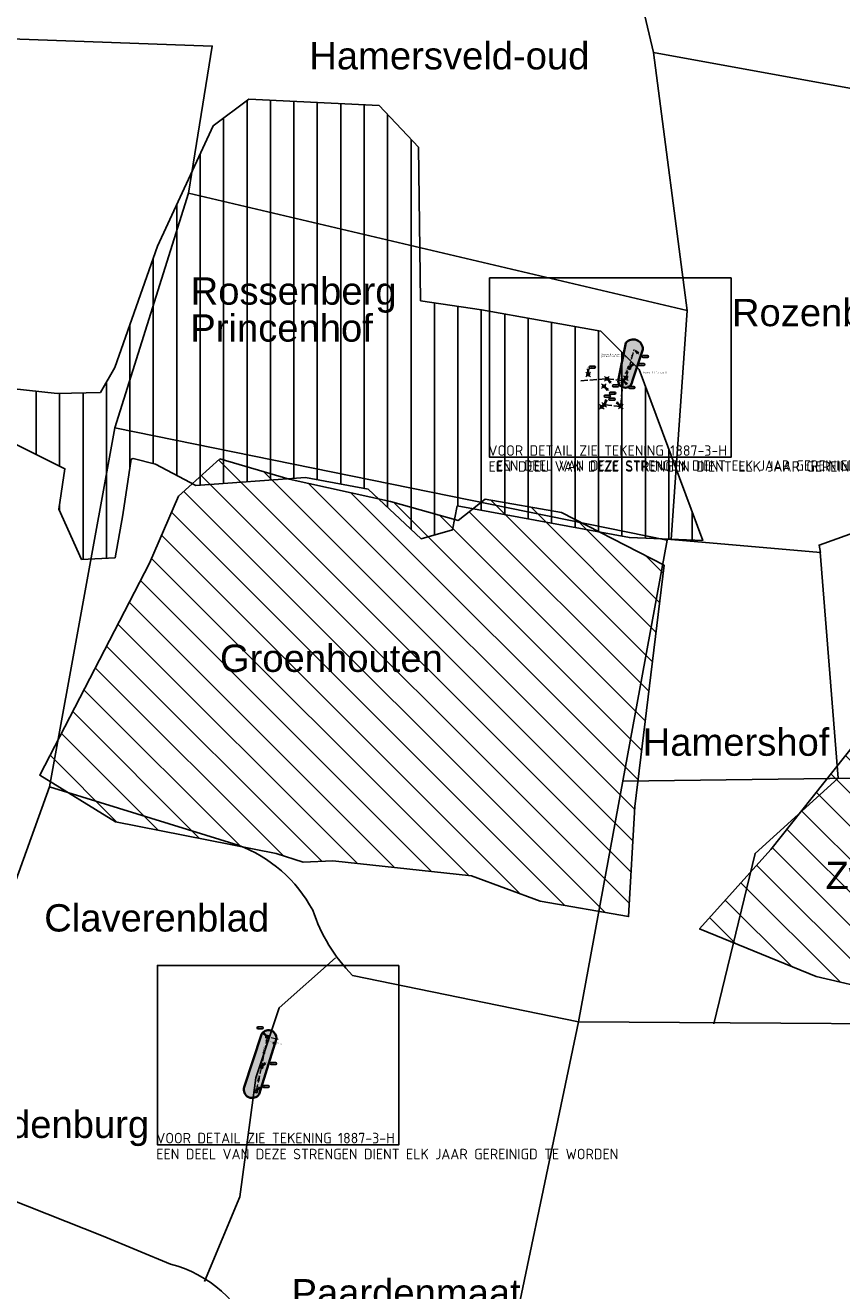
# Model space of a CAD drawing. Header units: metres. Extents: x 153214 to 171403, y 455965 to 463272.
# Tile 4 of 75: x 156886 to 157931, y 459446 to 461067. Entities that reach past the tile are written whole.
import ezdxf
from ezdxf.enums import TextEntityAlignment as Align

# ---------------------------------------------------------------- set-up
doc = ezdxf.new("R2010")
doc.units = ezdxf.units.M
doc.header["$PDMODE"] = 3
doc.header["$PDSIZE"] = 3
for name, pattern in [('HIDDENX2', [0.75, 0.5, -0.25]), ('RI-DWA_BETON-SO', [11.4, 9, -2.4]), ('RI-HWA_BETON-SO', [11.4, 9, -2.4])]:
    doc.linetypes.add(name, pattern=pattern)
doc.layers.get('0').update_dxf_attribs({"lineweight": 25})
doc.layers.get('defpoints').update_dxf_attribs({"lineweight": 25})
for name, color, linetype in [('2025 hatch elk jaar', 41, 'Continuous'), ('2026', 10, 'Continuous'), ('2026 hatch', 10, 'Continuous'), ('2027', 90, 'Continuous'), ('2027 hatch', 90, 'Continuous'), ('B-OI-RI-DWA_PUTNUMMER-S', 38, 'Continuous'), ('B-OI-RI-DWA_RIOOLPUT_BLINDEPUT-S', 38, 'Continuous'), ('B-OI-RI-GWA_RIOOLPUT_INSPECTIEPUT-S', 12, 'Continuous'), ('B-OI-RI-HWA_PUTNUMMER-S', 154, 'Continuous'), ('B-OI-RI-HWA_RIOOLLEIDING_BETON_300-G', 154, 'RI-HWA_BETON-SO'), ('B-OI-RI-VWA_PUTNUMMER-S', 38, 'Continuous')]:
    doc.layers.add(name, color=color, linetype=linetype)
for name, color, linetype, lineweight in [('B-OI-RI-DWA_RIOOLLEIDING_BETON_300-G', 38, 'RI-DWA_BETON-SO', 18), ('B-OI-RI-DWA_RIOOLPUT_INSPECTIEPUT-S', 38, 'Continuous', 25), ('B-OI-RI-HWA_RIOOLPUT_INSPECTIEPUT-S', 154, 'Continuous', 25), ('B-OI-RI-T18', 1, 'Continuous', 18), ('B-OI-RI-T25', 7, 'Continuous', 25), ('B-OI-RI-VWA_RIOOLPUT_INSPECTIEPUT-S', 38, 'Continuous', 25), ('B-OI-RI-VWA_STROOMRICHTING-S', 38, 'Continuous', 25), ('N-WE-RI-GRENS_WERK_ELK JAAR-G', 161, 'XX-WERKGRENS 1', 35), ('X-XX-AL-TEKENBLAD-KADER-G-ELK JAAR', 1, 'Continuous', 25)]:
    doc.layers.add(name, color=color, linetype=linetype, lineweight=lineweight)
doc.layers.add('inspectieput', color=7, linetype='Continuous', plot=False)
doc.styles.add('ARIAL', font='arial.ttf')
doc.styles.add('ISO', font='iso.shx')
doc.styles.add('NLCS-ISO', font='isocpeur.ttf')
doc.styles.add('NLCS-ISO-M750-T25', font='NLCS-ISO.ttf', dxfattribs={"height": 1.875})
doc.styles.add('NLCS-ISO-M7500-T18', font='NLCS-ISO.ttf', dxfattribs={"height": 13.5})
doc.linetypes.add('XX-WERKGRENS 1', pattern='A,0,[137,NLCS.SHX,S=0.05,R=0,X=-0.55,Y=-0.675],-3', length=3)
pattern_1 = [(135, (0, 0), (-21.21320343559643, -21.21320343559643), [])]

# ---------------------------------------------------------------- blocks, each defined once
blk = doc.blocks.new('B-SRI-PUT_DWA-SO')
at = {"flags": 128}
blk.add_lwpolyline([(-2.00008364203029, 2.000083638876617), (1.99991635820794, 2.000083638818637), (1.999916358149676, -1.99991636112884), (-2.000083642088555, -1.999916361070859)], close=True, dxfattribs=at)
at = {"lineweight": -3, "flags": 128}
blk.add_lwpolyline([(2.000083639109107, -1.99991635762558), (1.99991635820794, 2.000083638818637), (-2.000083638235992, 1.999916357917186), (-1.999916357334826, -2.000083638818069)], close=True, dxfattribs=at)
at = {"lineweight": -3}
blk.add_circle((0, 0), 1.999999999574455, dxfattribs=at)
blk = doc.blocks.new('B-SRI-PUT_HWA-SO')
at = {"lineweight": -3, "flags": 128}
blk.add_lwpolyline([(-1.999999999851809, -2.00000000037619), (2.000000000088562, -2.000000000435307), (2.000000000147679, 1.99999999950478), (-2.00000000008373, 1.999999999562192)], close=True, dxfattribs=at)
at = {"lineweight": -3}
blk.add_circle((0, 0), 1.999999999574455, dxfattribs=at)
blk = doc.blocks.new('*U990')
for q in [(5.833630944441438, -7.601397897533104), (7.601397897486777, -5.833630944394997)]:
    blk.add_line((1.414213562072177, -1.414213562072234), q)
blk.add_lwpolyline([(22.62598973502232, -13.76216402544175), (15.46793490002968, -13.76216402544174, -0.9999999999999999), (15.46793490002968, -10.37779407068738), (22.62598973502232, -10.37779407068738, -0.9999999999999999)], format="xyb", close=True)
at = {"ltscale": 0.1, "style": 'NLCS-ISO'}
blk.add_attdef('PUTHGT', text='', height=1.8, rotation=315.0000000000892, dxfattribs=at).set_placement((5.388131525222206, -5.427652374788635), align=Align.MIDDLE_LEFT)
blk.add_attdef('PUTNR', text='', height=1.8, dxfattribs=at).set_placement((19.14920098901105, -10.23764427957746), align=Align.MIDDLE_CENTER)
blk = doc.blocks.new('*U913')
at = {"ltscale": 0.1, "style": 'NLCS-ISO'}
for tag, p in [('BOBL', (-6.892414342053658, 1.143175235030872e-13)), ('MAT', (-1, 0.5000000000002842))]:
    blk.add_attdef(tag, text='', height=1.8, dxfattribs=at).set_placement(p, align=Align.BOTTOM_RIGHT)
for tag, p in [('DIA', (1, 0.5000000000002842)), ('BOBR', (7.534548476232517, 0.002980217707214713))]:
    blk.add_attdef(tag, text='', height=1.8, dxfattribs=at).set_placement(p, align=Align.BOTTOM_LEFT)
at = {"layer": 'defpoints', "ltscale": 0.1, "style": 'NLCS-ISO', "flags": 1}
blk.add_attdef('JVA', text='', height=1.8, dxfattribs=at).set_placement((0, -0.9999999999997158), align=Align.TOP_CENTER)
blk = doc.blocks.new('*U14')
at = {"ltscale": 0.1}
blk.add_hatch(color=256, dxfattribs=at).paths.add_polyline_path([(2.500000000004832, 0), (-2.500000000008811, -0.8333333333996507), (-2.500000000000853, 0.8333333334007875)])
at = {"ltscale": 0.1, "flags": 128}
blk.add_lwpolyline([(2.500000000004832, 0), (-2.500000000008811, -0.8333333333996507), (-2.500000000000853, 0.8333333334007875)], close=True, dxfattribs=at)
at = {"ltscale": 0.1, "style": 'NLCS-ISO'}
for tag, p in [('BOBL', (-5.662221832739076, 1.144560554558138e-13)), ('MAT', (-1, 0.5000000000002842))]:
    blk.add_attdef(tag, text='', height=1.8, dxfattribs=at).set_placement(p, align=Align.BOTTOM_RIGHT)
for tag, p in [('DIA', (1, 0.5000000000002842)), ('BOBR', (7.216235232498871, 0.003202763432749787))]:
    blk.add_attdef(tag, text='', height=1.8, dxfattribs=at).set_placement(p, align=Align.BOTTOM_LEFT)
at = {"layer": 'defpoints', "ltscale": 0.1, "style": 'NLCS-ISO', "flags": 1}
blk.add_attdef('JVA', text='', height=1.8, dxfattribs=at).set_placement((0, -0.9999999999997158), align=Align.TOP_CENTER)
blk = doc.blocks.new('SRI-PUT_BLINDEPUT-SO')
at = {"lineweight": -3, "flags": 128}
blk.add_lwpolyline([(-1.999999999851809, -2.000000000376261), (2.000000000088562, -2.000000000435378), (2.000000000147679, 1.999999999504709), (-2.00000000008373, 1.999999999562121)], close=True, dxfattribs=at)
at = {"linetype": 'HIDDENX2', "lineweight": -3, "ltscale": 1.5}
blk.add_circle((0, -7.105427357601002e-14), 1.999999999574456, dxfattribs=at)
at = {"ltscale": 0.1, "style": 'NLCS-ISO'}
blk.add_text('B', height=2.5, dxfattribs=at).set_placement((-0.002795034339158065, -0.007140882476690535), align=Align.MIDDLE_CENTER)
blk = doc.blocks.new('*U914')
for q in [(5.833630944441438, 7.601397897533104), (7.601397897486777, 5.833630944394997)]:
    blk.add_line((1.414213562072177, 1.414213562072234), q)
blk.add_lwpolyline([(24.41218986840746, 7.58045963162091), (17.25413503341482, 7.580459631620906, 0.9999999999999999), (17.25413503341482, 4.196089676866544), (24.41218986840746, 4.196089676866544, 0.9999999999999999)], format="xyb", close=True)
at = {"ltscale": 0.1, "style": 'NLCS-ISO'}
blk.add_attdef('PUTHGT', text='', height=1.8, rotation=44.99999999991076, dxfattribs=at).set_placement((5.388131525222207, 5.427652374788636), align=Align.MIDDLE_LEFT)
blk.add_attdef('PUTNR', text='', height=1.8, dxfattribs=at).set_placement((20.93540112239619, 5.855939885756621), align=Align.MIDDLE_CENTER)
blk = doc.blocks.new('B-SRI-PUT_VWA-SO')
at = {"flags": 128}
blk.add_lwpolyline([(-2.00008364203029, 2.000083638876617), (1.99991635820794, 2.000083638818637), (1.999916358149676, -1.99991636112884), (-2.000083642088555, -1.999916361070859)], close=True, dxfattribs=at)
at = {"lineweight": -3, "flags": 128}
blk.add_lwpolyline([(2.000083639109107, -1.99991635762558), (1.99991635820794, 2.000083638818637), (-2.000083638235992, 1.999916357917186), (-1.999916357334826, -2.000083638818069)], close=True, dxfattribs=at)
at = {"lineweight": -3}
blk.add_circle((0, 0), 1.999999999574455, dxfattribs=at)
blk = doc.blocks.new('*U928')
at = {"ltscale": 0.1}
blk.add_hatch(color=256, dxfattribs=at).paths.add_polyline_path([(2.500000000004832, 0), (-2.500000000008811, -0.8333333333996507), (-2.500000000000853, 0.8333333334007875)])
at = {"ltscale": 0.1, "flags": 128}
blk.add_lwpolyline([(2.500000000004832, 0), (-2.500000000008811, -0.8333333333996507), (-2.500000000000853, 0.8333333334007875)], close=True, dxfattribs=at)
at = {"ltscale": 0.1, "style": 'NLCS-ISO'}
for tag, p in [('BOBL', (-11.9872137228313, 1.137437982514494e-13)), ('MAT', (-1, 0.5000000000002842))]:
    blk.add_attdef(tag, text='', height=1.8, dxfattribs=at).set_placement(p, align=Align.BOTTOM_RIGHT)
for tag, p in [('DIA', (1, 0.5000000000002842)), ('BOBR', (11.04122618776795, 0.0005285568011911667))]:
    blk.add_attdef(tag, text='', height=1.8, dxfattribs=at).set_placement(p, align=Align.BOTTOM_LEFT)
at = {"layer": 'defpoints', "ltscale": 0.1, "style": 'NLCS-ISO', "flags": 1}
blk.add_attdef('JVA', text='', height=1.8, dxfattribs=at).set_placement((0, -0.9999999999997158), align=Align.TOP_CENTER)
blk = doc.blocks.new('*U926')
at = {"ltscale": 0.1}
blk.add_hatch(color=256, dxfattribs=at).paths.add_polyline_path([(2.500000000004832, 0), (-2.500000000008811, -0.8333333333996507), (-2.500000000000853, 0.8333333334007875)])
at = {"ltscale": 0.1, "flags": 128}
blk.add_lwpolyline([(2.500000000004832, 0), (-2.500000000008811, -0.8333333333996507), (-2.500000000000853, 0.8333333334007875)], close=True, dxfattribs=at)
at = {"ltscale": 0.1, "style": 'NLCS-ISO'}
for tag, p in [('BOBL', (-16.99782856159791, 1.131795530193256e-13)), ('MAT', (-1, 0.5000000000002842))]:
    blk.add_attdef(tag, text='', height=1.8, dxfattribs=at).set_placement(p, align=Align.BOTTOM_RIGHT)
for tag, p in [('DIA', (1, 0.5000000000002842)), ('BOBR', (16.05183980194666, -0.002974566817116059))]:
    blk.add_attdef(tag, text='', height=1.8, dxfattribs=at).set_placement(p, align=Align.BOTTOM_LEFT)
at = {"layer": 'defpoints', "ltscale": 0.1, "style": 'NLCS-ISO', "flags": 1}
blk.add_attdef('JVA', text='', height=1.8, dxfattribs=at).set_placement((0, -0.9999999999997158), align=Align.TOP_CENTER)
blk = doc.blocks.new('*U925')
for q in [(5.833630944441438, 7.601397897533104), (7.601397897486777, 5.833630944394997)]:
    blk.add_line((1.414213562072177, 1.414213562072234), q)
blk.add_lwpolyline([(20.69814350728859, 9.8718558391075), (13.54008867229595, 9.871855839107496, 0.9999999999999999), (13.54008867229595, 6.487485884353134), (20.69814350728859, 6.487485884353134, 0.9999999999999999)], format="xyb", close=True)
at = {"ltscale": 0.1, "style": 'NLCS-ISO'}
blk.add_attdef('PUTHGT', text='', height=1.8, rotation=44.99999999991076, dxfattribs=at).set_placement((5.388131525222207, 5.427652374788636), align=Align.MIDDLE_LEFT)
blk.add_attdef('PUTNR', text='', height=1.8, dxfattribs=at).set_placement((17.22135476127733, 8.147336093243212), align=Align.MIDDLE_CENTER)
blk = doc.blocks.new('*U927')
for q in [(-7.601397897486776, 5.833630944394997), (-5.833630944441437, 7.601397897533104)]:
    blk.add_line((-1.414213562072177, 1.414213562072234), q)
blk.add_lwpolyline([(-15.4623542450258, 16.78459185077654), (-8.304299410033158, 16.78459185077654, -0.9999999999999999), (-8.304299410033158, 13.40022189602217), (-15.4623542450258, 13.40022189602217, -0.9999999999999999)], format="xyb", close=True)
at = {"ltscale": 0.1, "style": 'NLCS-ISO'}
blk.add_attdef('PUTNR', text='', height=1.8, dxfattribs=at).set_placement((-11.98556549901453, 15.06007210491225), align=Align.MIDDLE_CENTER)
blk.add_attdef('PUTHGT', text='', height=1.8, rotation=315.0000000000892, dxfattribs=at).set_placement((-8.442832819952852, 8.482353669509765), align=Align.MIDDLE_LEFT)
blk = doc.blocks.new('*U924')
for q in [(5.833630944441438, 7.601397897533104), (7.601397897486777, 5.833630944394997)]:
    blk.add_line((1.414213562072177, 1.414213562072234), q)
blk.add_lwpolyline([(24.06426081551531, 7.4638113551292), (16.90620598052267, 7.463811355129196, 0.9999999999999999), (16.90620598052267, 4.079441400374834), (24.06426081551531, 4.079441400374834, 0.9999999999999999)], format="xyb", close=True)
at = {"ltscale": 0.1, "style": 'NLCS-ISO'}
blk.add_attdef('PUTHGT', text='', height=1.8, rotation=44.99999999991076, dxfattribs=at).set_placement((5.388131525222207, 5.427652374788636), align=Align.MIDDLE_LEFT)
blk.add_attdef('PUTNR', text='', height=1.8, dxfattribs=at).set_placement((20.58747206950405, 5.739291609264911), align=Align.MIDDLE_CENTER)

msp = doc.modelspace()

# ---------------------------------------------------------------- hatches: boundary and pattern name
at = {"layer": '2025 hatch elk jaar', "transparency": 33554559}
h = msp.add_hatch(color=256, dxfattribs=at)
h.dxf.hatch_style = 1
edge = h.paths.add_edge_path()
edge.add_arc((157664.5198919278, 460652.0903797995), 12.33358604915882, -2.2286321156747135, 139.8529684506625, ccw=False)
edge.add_line((157676.8441489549, 460651.6107616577), (157663.4351125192, 460611.7784574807))
edge.add_arc((157654.4011748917, 460611.547763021), 9.036882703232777, -177.34400127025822, 1.4628113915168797, ccw=False)
edge.add_line((157645.374, 460611.129), (157655.0921923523, 460660.0424754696))
h.paths.add_polyline_path([(157511.2420410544, 461353.230171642), (157511.2391718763, 461359.2284730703), (157516.392416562, 461363.9086532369), (157525.0019020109, 461364.6394556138), (157532.4682207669, 461360.4468182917), (157541.5024933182, 461340.5908733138), (157550.625814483, 461336.8147453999), (157572.1719075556, 461337.0802681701), (157630.718, 461349.234), (157638.4645638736, 461351.636401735), (157643.786593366, 461351.5791226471), (157647.6456379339, 461347.8781941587), (157648.0903605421, 461341.1330416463), (157643.3468918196, 461336.259660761), (157621.7018121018, 461331.5884268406), (157550.6714834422, 461316.6505272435), (157542.2748810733, 461317.3366888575), (157532.5772495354, 461317.528285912), (157525.4846412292, 461326.1315514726)])
edge = h.paths.add_edge_path()
edge.add_line((158649.4496161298, 460763.7746336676), (158615.0722614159, 460770.3367541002))
edge.add_arc((158613.630593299, 460760.8470416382), 9.598596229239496, 81.3617307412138, 243.9539548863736)
edge.add_line((158609.4159139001, 460752.2232647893), (158644.5244961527, 460745.0027014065))
edge.add_line((158644.5244961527, 460745.0027014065), (158681.6164479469, 460739.1088490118))
edge.add_arc((158682.2183997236, 460747.8678995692), 8.779710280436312, 266.0686203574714, 440.3621196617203)
edge.add_line((158683.688303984, 460756.5236891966), (158649.4496161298, 460763.7746336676))
edge = h.paths.add_edge_path()
edge.add_arc((157176.6228999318, 459703.4537807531), 10.70495454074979, 162.7401631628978, 327.07052543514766, ccw=False)
edge.add_line((157166.4, 459706.63), (157188.461491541, 459774.1090119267))
edge.add_arc((157197.488606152, 459769.4389307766), 10.16358480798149, -3.732218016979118, 152.6456981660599, ccw=False)
edge.add_line((157207.6306357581, 459768.777348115), (157185.608, 459697.6345))
at = {"layer": '2026 hatch', "transparency": 33554559}
h = msp.add_hatch(dxfattribs=at)
h.set_pattern_fill('ANSI31', color=256, scale=30, angle=225)
h.set_pattern_definition([(270, (0, 0), (30, -3.552713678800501e-15), [])])
h.paths.add_polyline_path([(157753.4750913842, 460406.6101534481), (157672.2675512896, 460626.0417280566), (157623.026924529, 460674.8798591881), (157470.2599300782, 460702.1442531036), (157392.2549801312, 460713.8608726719), (157389.3713464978, 460910.5730939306), (157339.2327863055, 460964.0184321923), (157172.2729041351, 460972.355305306), (157126.5608158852, 460938.0793298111), (157055.5942868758, 460783.6631801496), (157000.9423597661, 460628.2614630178), (156982.3799903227, 460596.5423587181), (156926.8906715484, 460595.2336252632), (156785.0675512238, 460610.680409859), (156818.4143758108, 460557.7435821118), (156936.7706028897, 460498.814983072), (156929.0608213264, 460446.8275025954), (156958.2184897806, 460382.5604237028), (157001.1675132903, 460384.620650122), (157010.9914431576, 460439.4994062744), (157021.8437423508, 460510.99203944), (157024.0614127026, 460511.70658916), (157052.8689974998, 460504.4915497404), (157104.5165753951, 460477.1288859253), (157244.8901423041, 460487.675700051), (157325.0317986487, 460472.4507258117), (157392.8472343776, 460408.9515638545), (157433.1451149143, 460420.6501693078), (157439.1852212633, 460451.1606663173), (157659.6432530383, 460410.4788214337)])
at = {"layer": '2027 hatch', "transparency": 33554559}
h = msp.add_hatch(dxfattribs=at)
h.set_pattern_fill('L45', color=256, scale=30, angle=90)
h.set_pattern_definition(pattern_1)
h.paths.add_polyline_path([(157135.2309250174, 460511.5838767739), (157224.0907293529, 460485.3530109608), (157353.9177172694, 460456.5818067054), (157440.4127529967, 460432.5528308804), (157475.0776004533, 460459.5707939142), (157572.724896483, 460442.624079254), (157703.9943383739, 460375.0319624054), (157666.5910760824, 460066.0497629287), (157658.6318007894, 459925.0687181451), (157545.1987747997, 459945.0110229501), (157457.5985411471, 459977.1835281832), (157279.6820789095, 459996.3044151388), (157241.8168849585, 459994.6532076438), (157207.4158043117, 460005.7820138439), (157001.7727099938, 460046.5575353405), (156904.722663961, 460106.1333601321), (157044.9467998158, 460377.8025663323), (157082.4049982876, 460463.6309992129)])
h = msp.add_hatch(dxfattribs=at)
h.set_pattern_fill('L45', color=256, scale=30, angle=90)
h.set_pattern_definition(pattern_1)
h.paths.add_polyline_path([(158225.2776221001, 459916.3646380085), (158223.5632544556, 459944.7033997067), (158238.6743274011, 459952.3693825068), (158239.9376901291, 460024.9113234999), (158238.8747078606, 460093.7230026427), (158127.6307276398, 460114.4103535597), (158023.2768688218, 460133.4639995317), (157948.1055579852, 460146.3812873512), (157840.5289065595, 460010.9710266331), (157749.3679653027, 459909.1914193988), (157898.6175236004, 459848.3344989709), (157979.4997352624, 459829.4016116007), (158056.6769088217, 459841.7428854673), (158083.2578332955, 459859.5861254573), (158104.4189777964, 459912.9704208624), (158205.4028122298, 459896.4091290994)])

# ---------------------------------------------------------------- linework, layer by layer
at = {"layer": '2026', "flags": 128}
msp.add_lwpolyline([(156818.4143758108, 460557.7435821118), (156936.7706028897, 460498.814983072), (156929.0608213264, 460446.8275025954), (156958.2184897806, 460382.5604237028), (157001.1675132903, 460384.620650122), (157010.9914431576, 460439.4994062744), (157021.8437423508, 460510.99203944), (157024.0614127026, 460511.70658916), (157052.8689974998, 460504.4915497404), (157104.5165753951, 460477.1288859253), (157244.8901423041, 460487.675700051), (157325.0317986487, 460472.4507258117), (157392.8472343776, 460408.9515638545), (157433.1451149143, 460420.6501693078), (157439.1852212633, 460451.1606663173), (157659.6432530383, 460410.4788214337), (157753.4750913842, 460406.6101534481), (157672.2675512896, 460626.0417280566), (157623.026924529, 460674.8798591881), (157470.2599300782, 460702.1442531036), (157392.2549801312, 460713.8608726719), (157389.3713464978, 460910.5730939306), (157339.2327863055, 460964.0184321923), (157172.2729041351, 460972.355305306), (157126.5608158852, 460938.0793298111), (157055.5942868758, 460783.6631801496), (157000.9423597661, 460628.2614630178), (156982.3799903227, 460596.5423587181), (156926.8906715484, 460595.2336252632), (156785.0675512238, 460610.680409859)], dxfattribs=at)
at = {"layer": '2027', "flags": 128}
for points in [[(157135.2309250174, 460511.5838767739), (157224.0907293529, 460485.3530109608), (157353.9177172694, 460456.5818067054), (157440.4127529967, 460432.5528308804), (157475.0776004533, 460459.5707939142), (157572.724896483, 460442.624079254), (157703.9943383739, 460375.0319624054), (157666.5910760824, 460066.0497629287), (157658.6318007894, 459925.0687181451), (157545.1987747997, 459945.0110229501), (157457.5985411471, 459977.1835281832), (157279.6820789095, 459996.3044151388), (157241.8168849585, 459994.6532076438), (157207.4158043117, 460005.7820138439), (157001.7727099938, 460046.5575353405), (156904.722663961, 460106.1333601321), (157044.9467998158, 460377.8025663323), (157082.4049982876, 460463.6309992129)], [(158225.2776221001, 459916.3646380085), (158223.5632544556, 459944.7033997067), (158238.6743274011, 459952.3693825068), (158239.9376901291, 460024.9113234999), (158238.8747078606, 460093.7230026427), (158127.6307276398, 460114.4103535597), (158023.2768688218, 460133.4639995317), (157948.1055579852, 460146.3812873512), (157840.5289065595, 460010.9710266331), (157749.3679653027, 459909.1914193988), (157898.6175236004, 459848.3344989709), (157979.4997352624, 459829.4016116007), (158056.6769088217, 459841.7428854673), (158083.2578332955, 459859.5861254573), (158104.4189777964, 459912.9704208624), (158205.4028122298, 459896.4091290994)]]:
    msp.add_lwpolyline(points, close=True, dxfattribs=at)
at = {"layer": 'B-OI-RI-DWA_PUTNUMMER-S', "color": 42}
for p, q in [((157606.87, 460620.9469999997), (157605.9324999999, 460626.5719999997)), ((157606.87, 460620.9469999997), (157607.8075000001, 460626.5719999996)), ((157628.0116601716, 460603.4363398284), (157631.3262232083, 460598.7959515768)), ((157628.0116601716, 460603.4363398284), (157632.6520484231, 460600.1217767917))]:
    msp.add_line(p, q, dxfattribs=at)
for points in [[(157614.8116266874, 460630.0550140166), (157609.4430855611, 460630.0550140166, 0.9999999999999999), (157609.4430855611, 460627.5167365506), (157614.8116266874, 460627.5167365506, 0.9999999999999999)], [(157640.8085915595, 460594.2036101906), (157635.4400504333, 460594.2036101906, -0.9999999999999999), (157635.4400504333, 460596.7418876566), (157640.8085915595, 460596.7418876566, -0.9999999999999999)]]:
    msp.add_lwpolyline(points, format="xyb", close=True, dxfattribs=at)
at = {"layer": 'B-OI-RI-DWA_RIOOLLEIDING_BETON_300-G'}
for p, q in [((157659.602, 460627.881), (157665.789, 460651.427)), ((157655.054, 460614.941), (157659.602, 460627.881)), ((157195.697, 459771.211), (157188.569, 459732.356)), ((157209.683, 459767.483), (157195.697, 459771.211)), ((157188.569, 459732.356), (157181.546, 459701.149))]:
    msp.add_line(p, q, dxfattribs=at)
at = {"layer": 'B-OI-RI-HWA_PUTNUMMER-S', "color": 151}
for p, q in [((157631.8216601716, 460612.9113398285), (157635.1362232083, 460608.2709515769)), ((157631.8216601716, 460612.9113398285), (157636.4620484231, 460609.5967767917)), ((157652.6176601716, 460610.7333398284), (157655.9322232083, 460606.0929515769)), ((157652.6176601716, 460610.7333398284), (157657.2580484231, 460607.4187767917)), ((157627.8336317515, 460581.854582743), (157629.3075116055, 460587.3634128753)), ((157627.8336317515, 460581.854582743), (157631.0144900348, 460586.5876231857)), ((157647.4673398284, 460579.7046601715), (157642.8269515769, 460583.0192232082)), ((157647.4673398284, 460579.7046601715), (157644.1527767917, 460584.3450484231))]:
    msp.add_line(p, q, dxfattribs=at)
for points in [[(157644.6185915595, 460603.6786101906), (157639.2500504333, 460603.6786101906, -0.9999999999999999), (157639.2500504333, 460606.2168876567), (157644.6185915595, 460606.2168876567, -0.9999999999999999)], [(157665.4145915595, 460601.5006101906), (157660.0460504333, 460601.5006101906, -0.9999999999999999), (157660.0460504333, 460604.0388876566), (157665.4145915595, 460604.0388876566, -0.9999999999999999)], [(157633.942631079, 460592.9035436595), (157628.5740899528, 460592.9035436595, 0.9999999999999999), (157628.5740899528, 460590.3652661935), (157633.942631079, 460590.3652661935, 0.9999999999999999)], [(157634.6704084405, 460588.9373898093), (157640.0389495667, 460588.9373898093, -0.9999999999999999), (157640.0389495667, 460586.3991123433), (157634.6704084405, 460586.3991123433, -0.9999999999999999)]]:
    msp.add_lwpolyline(points, format="xyb", close=True, dxfattribs=at)
at = {"layer": 'B-OI-RI-HWA_RIOOLLEIDING_BETON_300-G'}
for p, q in [((157597.442, 460611.371), (157630.761, 460613.972)), ((157630.761, 460613.972), (157651.557, 460611.794)), ((157651.557, 460611.794), (157648.528, 460578.644)), ((157648.528, 460578.644), (157627.213, 460580.489))]:
    msp.add_line(p, q, dxfattribs=at)
at = {"layer": 'defpoints', "color": 6, "flags": 128}
for points in [[(157095.0991298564, 460851.5819939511), (157000.8038971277, 460551.265362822), (157707.7576515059, 460407.2717978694), (157707.9737378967, 460408.4480663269), (157712.9829505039, 460408.0100701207), (157733.3753384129, 460701.35422083), (157690.654750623, 461031.7143944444), (157554.511575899, 461607.9128567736), (157553.5408374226, 461616.5463178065), (157222.0092154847, 461633.111139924), (157222.0092154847, 461633.111139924), (157222.0092154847, 461633.111139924)], [(157618.9942873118, 461221.2077421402), (157349.7164705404, 461231.0084218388), (157354.2626716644, 461355.9172190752), (157244.6212487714, 461359.9077463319), (157139.3426435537, 461298.3596681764), (156915.6853848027, 461306.4999345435), (156909.666667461, 461141.1331318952), (156461.8278268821, 461157.4327479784), (156333.9808735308, 461129.781046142), (156146.3375589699, 461056.0871299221), (156148.5722707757, 460935.4954465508), (156394.212368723, 460926.5550891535), (156427.8025308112, 461002.4912267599), (156501.6658634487, 460999.8028847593), (156503.9579521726, 461062.7789911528), (157125.4815196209, 461040.1579171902), (157095.0991298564, 460851.5819939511)], [(157733.3753384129, 460701.35422083), (157095.0991298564, 460851.5819939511)], [(157903.7260000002, 460392.0080000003), (157926.8268656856, 460102.2614193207)], [(158214.282, 460105.987), (157651.0691643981, 460098.6874439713)], [(157926.8268656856, 460102.2614193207), (157820.4679535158, 460006.038847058), (157767.708, 459787.678)], [(157115.37264191, 459457.798516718), (157160.8232241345, 459565.9005713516), (157181.145, 459718.46), (157211.047, 459808.158), (157283.4446625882, 459872.1457124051)], [(157115.37264191, 459457.798516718), (157160.8232241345, 459565.9005713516), (157181.145, 459718.46), (157211.047, 459808.158), (157283.4446625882, 459872.1457124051)], [(158667.02285424, 459711.3774311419), (158242.0962533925, 459785.9886996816), (157594.3806772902, 459790.1030900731)]]:
    msp.add_lwpolyline(points, dxfattribs=at)
for points in [[(158502.1748245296, 461453.1928853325), (157998.5425, 461599.6085), (157912.201, 461603.757), (157553.5408374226, 461616.5463178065), (157554.511575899, 461607.9128567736), (157690.654750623, 461031.7143944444), (157941.5853370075, 460986.3654763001), (158091.4273643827, 460975.3554690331), (158486.1580359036, 460946.3516732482)], [(158502.1748245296, 461453.1928853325), (157998.5425, 461599.6085), (157912.201, 461603.757), (157553.5408374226, 461616.5463178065), (157554.511575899, 461607.9128567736), (157690.654750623, 461031.7143944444), (157941.5853370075, 460986.3654763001), (158091.4273643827, 460975.3554690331), (158486.1580359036, 460946.3516732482)], [(158091.4273643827, 460975.3554690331), (157941.5853370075, 460986.3654763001), (157690.654750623, 461031.7143944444), (157733.3753384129, 460701.35422083), (157712.9829505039, 460408.0100701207), (157904.2225243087, 460391.2884385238), (157902.4804470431, 460400.9089203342), (158091.6261643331, 460468.75937152), (158077.7285117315, 460468.8538455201)], [(158091.4273643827, 460975.3554690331), (157941.5853370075, 460986.3654763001), (157690.654750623, 461031.7143944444), (157733.3753384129, 460701.35422083), (157712.9829505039, 460408.0100701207), (157904.2225243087, 460391.2884385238), (157902.4804470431, 460400.9089203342), (158091.6261643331, 460468.75937152), (158077.7285117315, 460468.8538455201)]]:
    msp.add_lwpolyline(points, close=True, dxfattribs=at)
for points in [[(157707.7576515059, 460407.2717978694), (157000.8038971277, 460551.265362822), (156917.1030816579, 460091.2337156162), (157158.7747765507, 460016.696432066, -0.1811780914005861), (157254.250024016, 459933.2146744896, 0.1135693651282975), (157304.9713586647, 459849.7329169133), (157594.3806772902, 459790.1030900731)], [(157594.3806772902, 459790.1030900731), (157304.9713586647, 459849.7329169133, -0.113569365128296), (157254.250024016, 459933.2146744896, 0.1811780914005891), (157158.7747765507, 460016.696432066), (156917.1030816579, 460091.2337156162), (156744.0540441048, 459611.2136095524), (156985.7258736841, 459515.8058866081), (157072.2503924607, 459480.0279905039, -0.238361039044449), (157179.6600795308, 459384.6202675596, 0.3282083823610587), (157296.0204952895, 459307.1014926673), (157483.9874139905, 459262.3791225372)], [(157594.3806772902, 459790.1030900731), (157304.9713586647, 459849.7329169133, -0.113569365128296), (157254.250024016, 459933.2146744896, 0.1811780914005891), (157158.7747765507, 460016.696432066), (156917.1030816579, 460091.2337156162), (156744.0540441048, 459611.2136095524), (156985.7258736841, 459515.8058866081), (157072.2503924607, 459480.0279905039, -0.238361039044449), (157179.6600795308, 459384.6202675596, 0.3282083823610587), (157296.0204952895, 459307.1014926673), (157483.9874139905, 459262.3791225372)]]:
    msp.add_lwpolyline(points, format="xyb", close=True, dxfattribs=at)
at = {"layer": 'inspectieput'}
for p in [(157606.87, 460619.447), (157630.761, 460613.972), (157651.557, 460611.794), (157655.054, 460614.941), (157626.951, 460604.497), (157624.182, 460577.993), (157627.213, 460580.489), (157648.528, 460578.644)]:
    msp.add_point(p, dxfattribs=at)
at = {"layer": 'N-WE-RI-GRENS_WERK_ELK JAAR-G', "ltscale": 0.5, "flags": 128}
for points in [[(157655.0921923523, 460660.0424754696, -0.7138304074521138), (157676.8441489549, 460651.6107616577), (157663.4351125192, 460611.7784574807, -0.9896413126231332), (157645.374, 460611.129)], [(157185.608, 459697.6345, -0.8718206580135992), (157166.4, 459706.63), (157188.461491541, 459774.1090119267, -0.8125179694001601), (157207.6306357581, 459768.777348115)]]:
    msp.add_lwpolyline(points, format="xyb", close=True, dxfattribs=at)
at = {"layer": 'X-XX-AL-TEKENBLAD-KADER-G-ELK JAAR', "linetype": 'Continuous', "elevation": -0.006853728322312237, "flags": 128}
for points in [[(157789.8169652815, 460743.192159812), (157480.514732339, 460743.192159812), (157480.514732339, 460513.4137270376), (157789.8169652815, 460513.4137270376)], [(157364.5032972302, 459862.4774562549), (157055.2010931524, 459862.4774562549), (157055.2010931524, 459632.6990449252), (157364.5032972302, 459632.6990449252)]]:
    msp.add_lwpolyline(points, close=True, dxfattribs=at)

# ---------------------------------------------------------------- block references
at = {"layer": 'B-OI-RI-DWA_PUTNUMMER-S'}
ref = msp.add_blockref('*U990', (157665.789, 460651.427), dxfattribs=dict(at, xscale=0.75, yscale=0.75, zscale=0.75))
ref.add_attrib('PUTNR', '0107V662', dxfattribs={"layer": '0', "ltscale": 0.1, "height": 1.35, "style": 'NLCS-ISO'}).set_placement((157680.1509007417, 460642.3987667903), align=Align.MIDDLE_CENTER)
ref.add_attrib('PUTHGT', '3.00', dxfattribs={"layer": '0', "ltscale": 0.1, "height": 1.35, "rotation": 315.0000000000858, "style": 'NLCS-ISO'}).set_placement((157669.8300986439, 460647.356260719), align=Align.MIDDLE_LEFT)
at = {"layer": 'B-OI-RI-DWA_RIOOLPUT_BLINDEPUT-S', "xscale": 0.75, "yscale": 0.75, "zscale": 0.75, "rotation": 75.27763967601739}
msp.add_blockref('SRI-PUT_BLINDEPUT-SO', (157659.602, 460627.881), dxfattribs=at)
at = {"layer": 'B-OI-RI-DWA_RIOOLPUT_INSPECTIEPUT-S'}
for name, p, xscale, yscale, zscale, rotation in [('B-SRI-PUT_DWA-SO', (157606.87, 460619.447), 0.75, 0.75, 0.75, 354.657436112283), ('B-SRI-PUT_VWA-SO', (157655.054, 460614.941), 0.7499999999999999, 0.7499999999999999, 0.7499999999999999, 70.63504088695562), ('B-SRI-PUT_DWA-SO', (157626.951, 460604.497), 0.75, 0.75, 0.75, 264.0356724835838), ('B-SRI-PUT_DWA-SO', (157624.182, 460577.993), 0.75, 0.75, 0.75, 353.8621572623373)]:
    msp.add_blockref(name, p, dxfattribs=dict(at, xscale=xscale, yscale=yscale, zscale=zscale, rotation=rotation))
at = {"layer": 'B-OI-RI-HWA_RIOOLPUT_INSPECTIEPUT-S', "xscale": 0.75, "yscale": 0.75, "zscale": 0.75}
for p, rotation in [((157630.761, 460613.972), 354.0211134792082), ((157651.557, 460611.794), 264.7792356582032), ((157627.213, 460580.489), 355.0528790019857), ((157648.528, 460578.644), 84.7792356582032)]:
    msp.add_blockref('B-SRI-PUT_HWA-SO', p, dxfattribs=dict(at, rotation=rotation))
at = {"layer": 'B-OI-RI-VWA_PUTNUMMER-S', "xscale": 0.75, "yscale": 0.75, "zscale": 0.75}
for name, p, values in [('*U914', (157659.602, 460627.881), {'PUTNR': '0107V062A', 'PUTHGT': '3.00'}), ('*U927', (157195.697, 459771.211), {'PUTNR': '0007V200', 'PUTHGT': '2.40'}), ('*U924', (157188.569, 459732.356), {'PUTNR': '0007V201', 'PUTHGT': '2.40'}), ('*U925', (157181.546, 459701.149), {'PUTNR': '0008V257', 'PUTHGT': '2.40'})]:
    msp.add_blockref(name, p, dxfattribs=at).add_auto_attribs(values)
at = {"layer": 'B-OI-RI-VWA_RIOOLPUT_INSPECTIEPUT-S'}
for p, xscale, yscale, zscale, rotation in [((157195.697, 459771.211), 0.75, 0.75, 0.75, 259.6046034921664), ((157188.569, 459732.356), 0.7499999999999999, 0.7499999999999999, 0.7499999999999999, 257.3171263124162), ((157181.546, 459701.149), 0.75, 0.75, 0.75, 77.31712631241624)]:
    msp.add_blockref('B-SRI-PUT_VWA-SO', p, dxfattribs=dict(at, xscale=xscale, yscale=yscale, zscale=zscale, rotation=rotation))
at = {"layer": 'B-OI-RI-VWA_STROOMRICHTING-S'}
for name, p, xscale, yscale, zscale, rotation, values in [('*U913', (157662.6955, 460639.654), 0.75, 0.75, 0.75, 75.27763967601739, {'MAT': 'BT', 'DIA': '%%c300', 'BOBL': '0.50', 'BOBR': '0.50'}), ('*U14', (157656.1387430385, 460622.6009927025), 0.7499999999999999, 0.7499999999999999, 0.7499999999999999, 70.63504088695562, {'MAT': 'BT', 'DIA': '%%c300', 'BOBL': '0.51', 'BOBR': '0.50'}), ('*U926', (157192.133, 459751.7835), 0.7499999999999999, 0.7499999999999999, 0.7499999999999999, 79.60460349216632, {'MAT': 'BT', 'DIA': '%%c300', 'BOBL': '-1.24', 'BOBR': '-1.28'}), ('*U14', (157205.3865848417, 459762.5417661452), 0.7499999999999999, 0.7499999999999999, 0.7499999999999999, 345.0747024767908, {'MAT': 'BT', 'DIA': '%%c300', 'BOBL': '-1.28', 'BOBR': '-1.29'}), ('*U928', (157185.0575, 459716.7525), 0.7499999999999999, 0.7499999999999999, 0.7499999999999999, 77.31712631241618, {'MAT': 'BT', 'DIA': '%%c300', 'BOBL': '-0.50', 'BOBR': '-0.54'})]:
    msp.add_blockref(name, p, dxfattribs=dict(at, xscale=xscale, yscale=yscale, zscale=zscale, rotation=rotation)).add_auto_attribs(values)

# ---------------------------------------------------------------- texts
at = {"layer": 'B-OI-RI-DWA_PUTNUMMER-S', "color": 42, "style": 'NLCS-ISO'}
for rotation, p in [(90, (157606.8490409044, 460625.1829356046)), (315.0000000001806, (157630.9920986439, 460600.4262607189))]:
    msp.add_text('3.00', height=1.35, rotation=rotation, dxfattribs=at).set_placement(p, align=Align.MIDDLE_LEFT)
for s, p in [('0107V063', (157612.2040351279, 460628.7616242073)), ('0107V060', (157638.201, 460595.497))]:
    msp.add_text(s, height=1.35, dxfattribs=at).set_placement(p, align=Align.MIDDLE_CENTER)
at = {"layer": 'B-OI-RI-GWA_RIOOLPUT_INSPECTIEPUT-S', "insert": (157489.52, 460509.5796406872), "char_height": 13.5, "width": 737.8874999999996, "attachment_point": 1, "style": 'ISO'}
msp.add_mtext('EEN DEEL VAN DEZE STRENGEN DIENT ELK JAAR GEREINIGD TE WORDEN ', dxfattribs=at)
at = {"layer": 'B-OI-RI-HWA_PUTNUMMER-S', "color": 151, "style": 'NLCS-ISO'}
for rotation, p in [(314.9999999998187, (157634.8020986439, 460609.9012607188)), (314.9999999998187, (157655.5980986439, 460607.7232607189)), (65.55909405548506, (157629.567188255, 460585.7196017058)), (314.9999999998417, (157642.195875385, 460585.005765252))]:
    msp.add_text('3.00', height=1.35, rotation=rotation, dxfattribs=at).set_placement(p, align=Align.MIDDLE_LEFT)
for s, p in [('0107R132', (157642.0110000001, 460604.972)), ('0107R133', (157662.807, 460602.794)), ('0107R135', (157631.3350395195, 460591.6101538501)), ('0107R134', (157637.278, 460587.6439999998))]:
    msp.add_text(s, height=1.35, dxfattribs=at).set_placement(p, align=Align.MIDDLE_CENTER)
at = {"layer": 'B-OI-RI-T18', "style": 'NLCS-ISO-M7500-T18'}
for s, p in [('VOOR DETAIL ZIE TEKENING 1887-3-H  ', (157479.1744485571, 460515.2893258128)), ('EEN DEEL VAN DEZE STRENGEN DIENT ELK JAAR GEREINIGD TE WORDEN ', (157479.1744485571, 460494.882626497)), ('VOOR DETAIL ZIE TEKENING 1887-3-H  ', (157053.8608093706, 459634.5746437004)), ('EEN DEEL VAN DEZE STRENGEN DIENT ELK JAAR GEREINIGD TE WORDEN ', (157053.8608093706, 459614.1679443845))]:
    msp.add_text(s, height=13.5, dxfattribs=at).set_placement(p)
at = {"layer": 'B-OI-RI-T25', "style": 'NLCS-ISO-M750-T25'}
for s, p in [('Nummer 8 informeren', (157623.3061696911, 460644.3803055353)), ('gesitueerd op de leiding', (157623.3061696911, 460642.0630333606)), ('Nummer 9 informeren!!!', (157677.3072030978, 460621.0953476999))]:
    msp.add_text(s, height=1.875, dxfattribs=at).set_placement(p)
at = {"layer": 'defpoints', "color": 5, "style": 'ARIAL'}
for s, p in [('Hamersveld-oud', (157249.7395141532, 461010.2852562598)), ('Rossenberg', (157097.8750830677, 460708.912698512)), ('Rozenboom', (157790.897632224, 460681.3396461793)), ('Princenhof', (157097.3844946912, 460661.5624068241)), ('Groenhouten', (157135.3377188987, 460238.4945437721)), ('Hamershof', (157676.6053447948, 460131.030657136)), ('Zwanenburg', (157910.7696136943, 459960.2197609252)), ('Claverenblad ', (156910.3148181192, 459905.9364839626)), ('Paardenmaat', (157226.9687518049, 459425.6865634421))]:
    msp.add_text(s, height=35, dxfattribs=at).set_placement(p)
at = {"layer": 'defpoints', "color": 5, "insert": (156797.3927297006, 459676.5071991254), "char_height": 35, "width": 325.8935290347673, "attachment_point": 1, "style": 'ARIAL'}
msp.add_mtext('Wildenburg', dxfattribs=at)

doc.saveas('drawing.dxf')
